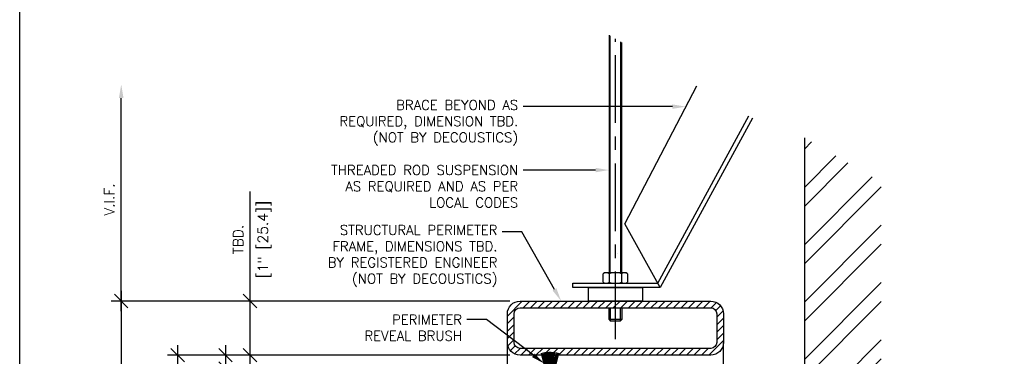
# Model space of a CAD drawing. Header units: inches. Extents: x 0 to 70.2, y -46 to 53.5.
# Tile 10 of 33: x 11 to 29.2, y 37.2 to 43.5. Entities that reach past the tile are written whole.
import ezdxf
from ezdxf import colors
from ezdxf.entities.mleader import LeaderData, LeaderLine
from ezdxf.math import Vec2, Vec3

# ---------------------------------------------------------------- set-up
doc = ezdxf.new("R2010")
doc.units = ezdxf.units.IN
doc.header["$MEASUREMENT"] = 0
doc.linetypes.add('CENTER', pattern=[2, 1.25, -0.25, 0.25, -0.25])
for name, color, linetype in [('1-ARCH', 1, 'Continuous'), ('1-DIM', 4, 'Continuous'), ('1-MOUNT', 155, 'Continuous'), ('1-PANEL EDGE', 2, 'Continuous'), ('1-REF', 4, 'Continuous'), ('1-TEXT', 2, 'Continuous')]:
    doc.layers.add(name, color=color, linetype=linetype)
doc.layers.add('1-VIEWPORT', color=3, linetype='Continuous', plot=False)
doc.styles.add('TEXT', font='romans.shx')
doc.dimstyles.new('DIM 6-12', dxfattribs={"dimscale": 2, "dimtxt": 0.09375, "dimasz": 0.125, "dimexe": 0.09375, "dimexo": 0.09375, "dimgap": 0.0625, "dimtad": 1, "dimdec": 5, "dimzin": 3, "dimdsep": 46, "dimlunit": 5, "dimtxsty": 'TEXT', "dimblk": 'OBLIQUE', "dimcen": 0.09375, "dimdle": 0.09375, "dimclrd": 256, "dimclre": 4, "dimclrt": 2, "dimadec": 0, "dimazin": 0, "dimtfac": 1, "dimtdec": 5, "dimtmove": 0, "dimatfit": 3, "dimfxl": 0, "dimtolj": 1, "dimtzin": 0, "dimlwd": -1, "dimlwe": -1, "dimarcsym": 0})

# ---------------------------------------------------------------- blocks, each defined once
blk = doc.blocks.new('Bürstendichtung')
at = {"layer": '1-MOUNT'}
for p, q in [((7387.49, -19153.23), (7394.78, -19151.69)), ((7387.53, -19152.85), (7394.63, -19151.07)), ((7386.68, -19155.02), (7395.14, -19154.87)), ((7386.68, -19155.34), (7395.14, -19155.51)), ((7386.72, -19154.7), (7395.11, -19154.23)), ((7386.73, -19155.66), (7395.11, -19156.15)), ((7386.73, -19155.66), (7395.11, -19156.15)), ((7386.82, -19154.37), (7395.07, -19153.59)), ((7386.83, -19155.99), (7395.06, -19156.79)), ((7386.99, -19154.02), (7394.99, -19152.95)), ((7387.01, -19156.34), (7394.99, -19157.42)), ((7387.29, -19153.63), (7394.9, -19152.32)), ((7387.31, -19156.73), (7394.89, -19158.05)), ((7387.5, -19157.13), (7394.77, -19158.68)), ((7387.53, -19157.48), (7394.63, -19159.27))]:
    blk.add_line(p, q, dxfattribs=at)
blk.add_lwpolyline([(7384.63, -19158.67), (7385.43, -19158.67), (7385.43, -19151.67), (7384.63, -19151.67), (7384.63, -19158.67)], dxfattribs=at)
for centre, radius, start, end in [((7386.43, -19152.95), 1.1, 203.9163, 4.8512), ((7386.43, -19157.39), 1.1, 355.1488, 156.0837), ((7388.9, -19155.17), 2.22, 136.126, 223.874)]:
    blk.add_arc(centre, radius, start, end, dxfattribs=at)
blk = doc.blocks.new('_Oblique')
at = {"color": 0, "linetype": 'ByBlock', "lineweight": -2}
blk.add_line((-0.5, -0.5), (0.5, 0.5), dxfattribs=at)
blk = doc.blocks.new('*D23')
at = {"layer": '1-DIM', "transparency": 16777216}
for p, q in [((14.808, 37.457), (14.808, 37.02)), ((14.808, 37.02), (14.808, 35.323))]:
    blk.add_line(p, q, dxfattribs=at)
at = {"layer": '1-DIM', "color": 4, "transparency": 16777216}
for p, q in [((20.073, 37.27), (14.62, 37.27)), ((20.408, 37.02), (14.62, 37.02))]:
    blk.add_line(p, q, dxfattribs=at)
at = {"layer": 'Defpoints', "color": 0, "transparency": 16777216}
for p in [(20.261, 37.27), (14.808, 37.02), (20.596, 37.02)]:
    blk.add_point(p, dxfattribs=at)
at = {"layer": '1-DIM', "transparency": 16777216, "xscale": 0.25, "yscale": 0.25, "zscale": 0.25}
for p, rotation in [((14.808, 37.27), 90), ((14.808, 37.02), 270)]:
    blk.add_blockref('_Oblique', p, dxfattribs=dict(at, rotation=rotation))
at = {"layer": '1-DIM', "color": 2, "transparency": 16777216, "insert": (14.433, 36.011), "char_height": 0.1875, "attachment_point": 5, "rotation": 90, "style": 'TEXT', "bg_fill": 3, "box_fill_scale": 1.25, "bg_fill_color": 256, "bg_fill_true_color": 13158600, "bg_fill_transparency": 0}
blk.add_mtext('\\A1;{\\H1.000000x;\\S1/4;}" [6.4]', dxfattribs=at)
blk = doc.blocks.new('*D25')
at = {"layer": '1-DIM', "transparency": 16777216}
blk.add_line((13.922, 37.457), (13.922, 29.181), dxfattribs=at)
at = {"layer": '1-DIM', "color": 4, "transparency": 16777216}
blk.add_line((19.837, 37.27), (13.734, 37.27), dxfattribs=at)
at = {"layer": '1-DIM', "transparency": 16777216}
blk.add_solid([(13.88, 29.181), (13.964, 29.181), (13.922, 28.931)], dxfattribs=at)
at = {"layer": 'Defpoints', "color": 0, "transparency": 16777216}
for p in [(20.025, 37.27), (13.922, 28.931), (13.922, 28.931)]:
    blk.add_point(p, dxfattribs=at)
at = {"layer": '1-DIM', "transparency": 16777216, "xscale": 0.25, "yscale": 0.25, "zscale": 0.25, "rotation": 90}
blk.add_blockref('_Oblique', (13.922, 37.27), dxfattribs=at)
at = {"layer": '1-DIM', "color": 2, "transparency": 16777216, "insert": (13.703, 33.225), "char_height": 0.1875, "attachment_point": 5, "rotation": 90, "style": 'TEXT', "bg_fill": 3, "box_fill_scale": 1.25, "bg_fill_color": 256, "bg_fill_true_color": 13158600, "bg_fill_transparency": 0}
blk.add_mtext('\\A1;PERIMETER FRAME OPENING', dxfattribs=at)
blk = doc.blocks.new('*D28')
at = {"layer": '1-DIM', "transparency": 16777216}
blk.add_line((12.879, 38.457), (12.879, 29.181), dxfattribs=at)
at = {"layer": '1-DIM', "color": 4, "transparency": 16777216}
blk.add_line((20.073, 38.27), (12.691, 38.27), dxfattribs=at)
at = {"layer": '1-DIM', "transparency": 16777216}
blk.add_solid([(12.837, 29.181), (12.921, 29.181), (12.879, 28.931)], dxfattribs=at)
at = {"layer": 'Defpoints', "color": 0, "transparency": 16777216}
for p in [(20.261, 38.27), (12.879, 28.931), (12.879, 28.931)]:
    blk.add_point(p, dxfattribs=at)
at = {"layer": '1-DIM', "transparency": 16777216, "xscale": 0.25, "yscale": 0.25, "zscale": 0.25, "rotation": 90}
blk.add_blockref('_Oblique', (12.879, 38.27), dxfattribs=at)
at = {"layer": '1-DIM', "color": 2, "transparency": 16777216, "insert": (12.611, 33.725), "char_height": 0.1875, "attachment_point": 5, "rotation": 90, "style": 'TEXT', "bg_fill": 3, "box_fill_scale": 1.25, "bg_fill_color": 256, "bg_fill_true_color": 13158600, "bg_fill_transparency": 0}
blk.add_mtext('\\A1;OVERALL HEIGHT (INCL. FRAME)', dxfattribs=at)
blk = doc.blocks.new('*D29')
at = {"layer": '1-DIM', "transparency": 16777216}
blk.add_line((12.879, 38.082), (12.879, 42.026), dxfattribs=at)
at = {"layer": '1-DIM', "color": 4, "transparency": 16777216}
blk.add_line((20.073, 38.27), (12.691, 38.27), dxfattribs=at)
at = {"layer": '1-DIM', "transparency": 16777216}
blk.add_solid([(12.837, 42.026), (12.921, 42.026), (12.879, 42.276)], dxfattribs=at)
at = {"layer": 'Defpoints', "color": 0, "transparency": 16777216}
for p in [(12.879, 42.276), (12.879, 42.276), (20.261, 38.27)]:
    blk.add_point(p, dxfattribs=at)
at = {"layer": '1-DIM', "transparency": 16777216, "xscale": 0.25, "yscale": 0.25, "zscale": 0.25, "rotation": 270}
blk.add_blockref('_Oblique', (12.879, 38.27), dxfattribs=at)
at = {"layer": '1-DIM', "color": 2, "transparency": 16777216, "insert": (12.66, 40.148), "char_height": 0.1875, "attachment_point": 5, "rotation": 90, "style": 'TEXT', "bg_fill": 3, "box_fill_scale": 1.25, "bg_fill_color": 256, "bg_fill_true_color": 13158600, "bg_fill_transparency": 0}
blk.add_mtext('\\A1;V.I.F.', dxfattribs=at)
blk = doc.blocks.new('*D78')
at = {"layer": '1-DIM', "transparency": 16777216}
for p, q in [((15.263, 38.27), (15.263, 40.296)), ((15.263, 37.082), (15.263, 38.27))]:
    blk.add_line(p, q, dxfattribs=at)
at = {"layer": '1-DIM', "color": 4, "transparency": 16777216}
for p, q in [((20.073, 38.27), (15.075, 38.27)), ((20.073, 37.27), (15.075, 37.27))]:
    blk.add_line(p, q, dxfattribs=at)
at = {"layer": 'Defpoints', "color": 0, "transparency": 16777216}
for p in [(15.263, 38.27), (20.261, 38.27), (20.261, 37.27)]:
    blk.add_point(p, dxfattribs=at)
at = {"layer": '1-DIM', "transparency": 16777216, "xscale": 0.25, "yscale": 0.25, "zscale": 0.25}
for p, rotation in [((15.263, 38.27), 90), ((15.263, 37.27), 270)]:
    blk.add_blockref('_Oblique', p, dxfattribs=dict(at, rotation=rotation))
at = {"layer": '1-DIM', "color": 2, "transparency": 16777216, "insert": (15.531, 39.408), "char_height": 0.1875, "attachment_point": 5, "rotation": 90, "style": 'TEXT', "bg_fill": 3, "box_fill_scale": 1.25, "bg_fill_color": 256, "bg_fill_true_color": 13158600, "bg_fill_transparency": 0}
blk.add_mtext('\\A1;[1" [25.4]]', dxfattribs=at)
at = {"layer": '1-DIM', "color": 2, "transparency": 16777216, "insert": (15.044, 39.408), "char_height": 0.1875, "attachment_point": 5, "rotation": 90, "style": 'TEXT', "bg_fill": 3, "box_fill_scale": 1.25, "bg_fill_color": 256, "bg_fill_true_color": 13158600, "bg_fill_transparency": 0}
blk.add_mtext('\\A1;TBD.', dxfattribs=at)

msp = doc.modelspace()

# ---------------------------------------------------------------- hatches: boundary and pattern name
at = {"layer": '1-ARCH'}
h = msp.add_hatch(dxfattribs=at)
h.set_pattern_fill('ANSI32', color=8, scale=0.07874)
h.set_pattern_definition([(45, (2e-13, 0), (-0.53033, 0.53033), []), (45, (0.35355, 0), (-0.53033, 0.53033), [])])
h.paths.add_polyline_path([(26.945665, 28.931013), (26.945665, 40.468225), (25.524579, 41.288376), (25.524579, 28.931013)])
h = msp.add_hatch(dxfattribs=at)
h.set_pattern_fill('ANSI31', color=256, scale=0.787402)
h.set_pattern_definition([(45, (-16476.77794, -5814.76449), (-0.06959712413, 0.06959712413), [])])
h.paths.add_polyline_path([(23.788363, 38.269712), (22.024584, 38.269712), (22.024584, 38.144712), (23.788363, 38.144712, -0.414213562), (23.899584, 38.033491), (23.899584, 37.505932, -0.414213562), (23.788363, 37.394712), (22.172222, 37.394712), (22.172222, 37.269712), (23.788363, 37.269712, 0.414213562), (24.024584, 37.505932), (24.024584, 38.033491, 0.414213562)])
h.paths.add_polyline_path([(22.024584, 38.269712), (21.638761, 38.269712), (21.638761, 38.144712), (21.855296, 38.144712), (22.024584, 38.144712)])
h.paths.add_polyline_path([(21.638761, 38.269712), (20.807673, 38.269712), (20.260804, 38.269712, 0.414213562), (20.024584, 38.033491), (20.024584, 37.505932, 0.414213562), (20.260804, 37.269712), (21.876946, 37.269712), (21.876946, 37.394712), (20.260804, 37.394712, -0.414213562), (20.149584, 37.505932), (20.149584, 38.033491, -0.414213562), (20.260804, 38.144712), (21.638761, 38.144712)])
h.paths.add_polyline_path([(22.172222, 37.394712), (22.024584, 37.394712), (22.024584, 37.269712), (22.172222, 37.269712)], flags=17)
h.paths.add_polyline_path([(22.024584, 37.394712), (21.876946, 37.394712), (21.876946, 37.269712), (22.024584, 37.269712)])

# ---------------------------------------------------------------- linework, layer by layer
for points in [[(22.855672, 38.519712), (22.200381, 39.700814), (23.529231, 42.251362)], [(24.562309, 41.655142), (22.855672, 38.519712), (21.237182, 38.519712), (21.237182, 38.598452), (22.811986, 38.598452), (24.493575, 41.69481)], [(25.524584, 41.288376), (25.524584, 28.931013)]]:
    msp.add_lwpolyline(points, dxfattribs=at)
for points in [[(23.788363, 38.269712, -0.414213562), (24.024584, 38.033491), (24.024584, 37.505932, -0.414213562), (23.788363, 37.269712), (20.260804, 37.269712, -0.414213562), (20.024584, 37.505932), (20.024584, 38.033491, -0.414213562), (20.260804, 38.269712)], [(23.788363, 38.144712, -0.414213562), (23.899584, 38.033491), (23.899584, 37.505932, -0.414213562), (23.788363, 37.394712), (20.260804, 37.394712, -0.414213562), (20.149584, 37.505932), (20.149584, 38.033491, -0.414213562), (20.260804, 38.144712)]]:
    msp.add_lwpolyline(points, format="xyb", close=True, dxfattribs=at)
at = {"layer": '1-MOUNT'}
for p, q in [((21.906474, 43.187902), (21.906474, 38.795302)), ((21.930096, 38.795302), (21.930096, 43.174269)), ((22.119072, 43.065205), (22.119072, 38.795302)), ((22.142694, 38.795302), (22.142694, 43.051572)), ((22.063954, 39.148534), (22.063954, 39.148534, 0.03937)), ((21.798206, 38.617872), (21.798206, 38.775882)), ((22.194367, 38.795302), (21.854801, 38.795302)), ((21.911395, 38.775882), (21.911395, 38.617872)), ((22.137773, 38.775882), (22.137773, 38.617872)), ((22.219856, 38.77168, 0.03937), (22.219856, 38.77168)), ((22.250962, 38.775882), (22.250962, 38.617872)), ((21.854801, 38.598452), (22.194367, 38.598452)), ((21.906474, 37.926208), (21.930096, 37.902586)), ((22.142694, 37.926208), (22.119072, 37.902586))]:
    msp.add_line(p, q, dxfattribs=at)
for points in [[(22.524584, 38.519712), (22.524584, 38.269712), (21.524584, 38.269712), (21.524584, 38.519712), (22.524584, 38.519712)], [(22.142694, 38.144712), (22.142694, 37.926208), (21.906474, 37.926208), (21.906474, 38.144712)], [(21.930096, 38.144712), (21.930096, 37.902586), (22.119072, 37.902586), (22.119072, 38.144712)]]:
    msp.add_lwpolyline(points, dxfattribs=at)
for centre, radius, start, end in [((21.854801, 38.703128), 0.092174, 52.1211205, 127.8788795), ((22.024584, 38.455735), 0.339567, 70.5287794, 109.4712206), ((22.194367, 38.703128), 0.092174, 52.1211205, 127.8788795), ((21.854801, 38.690626), 0.092174, 232.1211205, 307.8788795), ((22.024584, 38.938019), 0.339567, 250.5287794, 289.4712206), ((22.194367, 38.690626), 0.092174, 232.1211205, 307.8788795)]:
    msp.add_arc(centre, radius, start, end, dxfattribs=at)
at = {"layer": '1-PANEL EDGE'}
for p, q in [((20.024584, 28.931013), (20.024584, 37.505932)), ((24.024584, 28.931013), (24.024584, 37.505932))]:
    msp.add_line(p, q, dxfattribs=at)
at = {"layer": '1-REF', "linetype": 'CENTER'}
msp.add_line((22.024584, 37.565332), (22.024584, 43.119737), dxfattribs=at)
at = {"layer": '1-VIEWPORT'}
msp.add_lwpolyline([(11, 46), (70.242809, 46), (70.242809, 0), (11, 0)], close=True, dxfattribs=at)

# ---------------------------------------------------------------- block references
at = {"layer": '1-MOUNT', "xscale": 0.03937007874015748, "yscale": 0.03937007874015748, "zscale": 0.03937007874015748, "rotation": 89.99999999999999}
msp.add_blockref('Bürstendichtung', (-733.322508, -253.818169), dxfattribs=at)

# ---------------------------------------------------------------- next in the draw order: dimensions: what is measured, and where the dimension line sits
at = {"layer": '1-DIM'}
dim = msp.add_linear_dim(base=(14.807759, 37.019712), p1=(20.260806, 37.269712), p2=(20.59566, 37.019712), angle=270, dimstyle='DIM 6-12', override={"dimpost": '"'}, dxfattribs=at)
dim.commit()
dim.dimension.update_dxf_attribs({"geometry": '*D23', "text_midpoint": (14.807759, 36.010783), "dimtype": 160})

# ---------------------------------------------------------------- next in the draw order: dimensions: what is measured, and where the dimension line sits
dim = msp.add_linear_dim(base=(13.921861, 28.931013), p1=(20.024586, 37.269712), p2=(13.921861, 28.931013), angle=270, text='PERIMETER FRAME OPENING', dimstyle='DIM 6-12', override={"dimpost": '"', "dimblk1": 'Oblique', "dimsah": 1}, dxfattribs=at)
dim.commit()
dim.dimension.update_dxf_attribs({"geometry": '*D25', "text_midpoint": (13.703111, 33.225362)})

# ---------------------------------------------------------------- next in the draw order: dimensions: what is measured, and where the dimension line sits
dim = msp.add_linear_dim(base=(12.878914, 28.931013), p1=(20.260804, 38.269712), p2=(12.878914, 28.931013), angle=270, text='OVERALL HEIGHT (INCL. FRAME)', dimstyle='DIM 6-12', override={"dimpost": '"', "dimblk1": 'Oblique', "dimsah": 1}, dxfattribs=at)
dim.commit()
dim.dimension.update_dxf_attribs({"geometry": '*D28', "text_midpoint": (12.611057, 33.725362)})

# ---------------------------------------------------------------- next in the draw order: dimensions: what is measured, and where the dimension line sits
dim = msp.add_linear_dim(base=(12.878914, 42.275585), p1=(20.260804, 38.269712), p2=(12.878914, 42.275585), angle=90, text='V.I.F.', dimstyle='DIM 6-12', override={"dimpost": '"', "dimblk1": 'Oblique', "dimsah": 1}, dxfattribs=at)
dim.commit()
dim.dimension.update_dxf_attribs({"geometry": '*D29', "text_midpoint": (12.660164, 40.147648)})

# ---------------------------------------------------------------- next in the draw order: leaders
at = {"layer": '1-TEXT'}
ml = msp.add_multileader_mtext('Standard', dxfattribs=at)
ml.set_content('BRACE BEYOND AS REQUIRED, DIMENSION TBD.\\P(NOT BY DECOUSTICS)', color=256, style='TEXT')
ml.set_leader_properties(color=4, linetype='ByLayer', lineweight=-1)
ml.build(insert=Vec2(0, 0))
ml.multileader.update_dxf_attribs({"dogleg_length": 0.36, "arrow_head_size": 0.25})
ctx = ml.context
ctx.base_point, ctx.char_height, ctx.arrow_head_size, ctx.landing_gap_size, ctx.plane_origin = Vec3(16.44208, 41.86663), 0.18, 0.25, 0.09, Vec3(20.40206, 40.700483)
ctx.text_align_type = 2
notes = []
notes.append((ctx, [(0, (1, 1, 0), (20.676366, 41.86663), (-1, 0), 0.36, [(0, [(23.328784, 41.86663)], 0, [])])]))
ctx.mtext.insert, ctx.mtext.width, ctx.mtext.alignment, ctx.mtext.flow_direction = Vec3(20.226366, 41.98663), 3.91653872, 3, 5
ml = msp.add_multileader_mtext('Standard', dxfattribs=at)
ml.set_content('THREADED ROD SUSPENSION AS REQUIRED AND AS PER LOCAL CODES', color=256, style='TEXT')
ml.set_leader_properties(color=4, linetype='ByLayer', lineweight=-1)
ml.build(insert=Vec2(0, 0))
ml.multileader.update_dxf_attribs({"dogleg_length": 0.36, "arrow_head_size": 0.25})
ctx = ml.context
ctx.base_point, ctx.char_height, ctx.arrow_head_size, ctx.landing_gap_size, ctx.plane_origin = Vec3(16.38208, 40.692895), 0.18, 0.25, 0.09, Vec3(20.40206, 39.43373)
ctx.text_align_type = 2
notes.append((ctx, [(0, (1, 1, 0), (20.676366, 40.692895), (-1, 0), 0.36, [(0, [(21.906474, 40.692895)], 0, [])])]))
ctx.mtext.insert, ctx.mtext.width, ctx.mtext.alignment, ctx.mtext.flow_direction = Vec3(20.226366, 40.782895), 3.7672055, 3, 5
ml = msp.add_multileader_mtext('Standard', dxfattribs=at)
ml.set_content('STRUCTURAL PERIMETER FRAME, DIMENSIONS TBD. BY REGISTERED ENGINEER\\P(NOT BY DECOUSTICS)', color=256, style='TEXT')
ml.set_leader_properties(color=4, linetype='ByLayer', lineweight=-1)
ml.build(insert=Vec2(0, 0))
ml.multileader.update_dxf_attribs({"dogleg_length": 0.36, "arrow_head_size": 0.25})
ctx = ml.context
ctx.base_point, ctx.char_height, ctx.arrow_head_size, ctx.landing_gap_size, ctx.plane_origin = Vec3(16.237316, 39.553459), 0.18, 0.25, 0.09, Vec3(20.40206, 38.517229)
ctx.text_align_type = 2
notes.append((ctx, [(0, (1, 1, 0), (20.291601, 39.553459), (-1, 0), 0.36, [(0, [(21.020542, 38.269712)], 0, [])])]))
ctx.mtext.insert, ctx.mtext.width, ctx.mtext.alignment, ctx.mtext.flow_direction = Vec3(19.841601, 39.673459), 3.74405572, 3, 5
ml = msp.add_multileader_mtext('Standard', dxfattribs=at)
ml.set_content('PERIMETER REVEAL BRUSH', color=256, style='TEXT')
ml.set_leader_properties(color=4, linetype='ByLayer', lineweight=-1)
ml.build(insert=Vec2(0, 0))
ml.multileader.update_dxf_attribs({"dogleg_length": 0.36, "arrow_head_size": 0.25})
ctx = ml.context
ctx.base_point, ctx.char_height, ctx.arrow_head_size, ctx.landing_gap_size, ctx.plane_origin = Vec3(17.116145, 37.926922), 0.18, 0.25, 0.09, Vec3(20.40206, 34.279823)
ctx.text_align_type = 2
notes.append((ctx, [(0, (1, 1, 0), (19.636145, 37.926922), (-1, 0), 0.36, [(0, [(20.705079, 37.115964)], 0, [])])]))
ctx.mtext.insert, ctx.mtext.width, ctx.mtext.alignment, ctx.mtext.flow_direction = Vec3(19.186145, 38.016922), 1.99597209, 3, 5
for ctx, leaders in notes:
    for number, flags, end, landing, length, lines in leaders:
        leader = LeaderData()
        leader.index, (leader.has_last_leader_line, leader.has_dogleg_vector, leader.attachment_direction) = number, flags
        leader.last_leader_point, leader.dogleg_vector, leader.dogleg_length = Vec3(end), Vec3(landing), length
        for number, points, colour, breaks in lines:
            line = LeaderLine()
            line.index, line.vertices, line.color, line.breaks = number, Vec3.list(points), colors.encode_raw_color(colour), breaks
            leader.lines.append(line)
        ctx.leaders.append(leader)

# ---------------------------------------------------------------- next in the draw order: dimensions: what is measured, and where the dimension line sits
at = {"layer": '1-DIM'}
dim = msp.add_linear_dim(base=(15.262675, 38.269712), p1=(20.260804, 37.269712), p2=(20.260806, 38.269712), angle=90, text='TBD.\\X[<>]', dimstyle='DIM 6-12', override={"dimpost": '"'}, dxfattribs=at)
dim.commit()
dim.dimension.update_dxf_attribs({"geometry": '*D78', "text_midpoint": (15.262675, 39.408105)})

doc.saveas('drawing.dxf')
